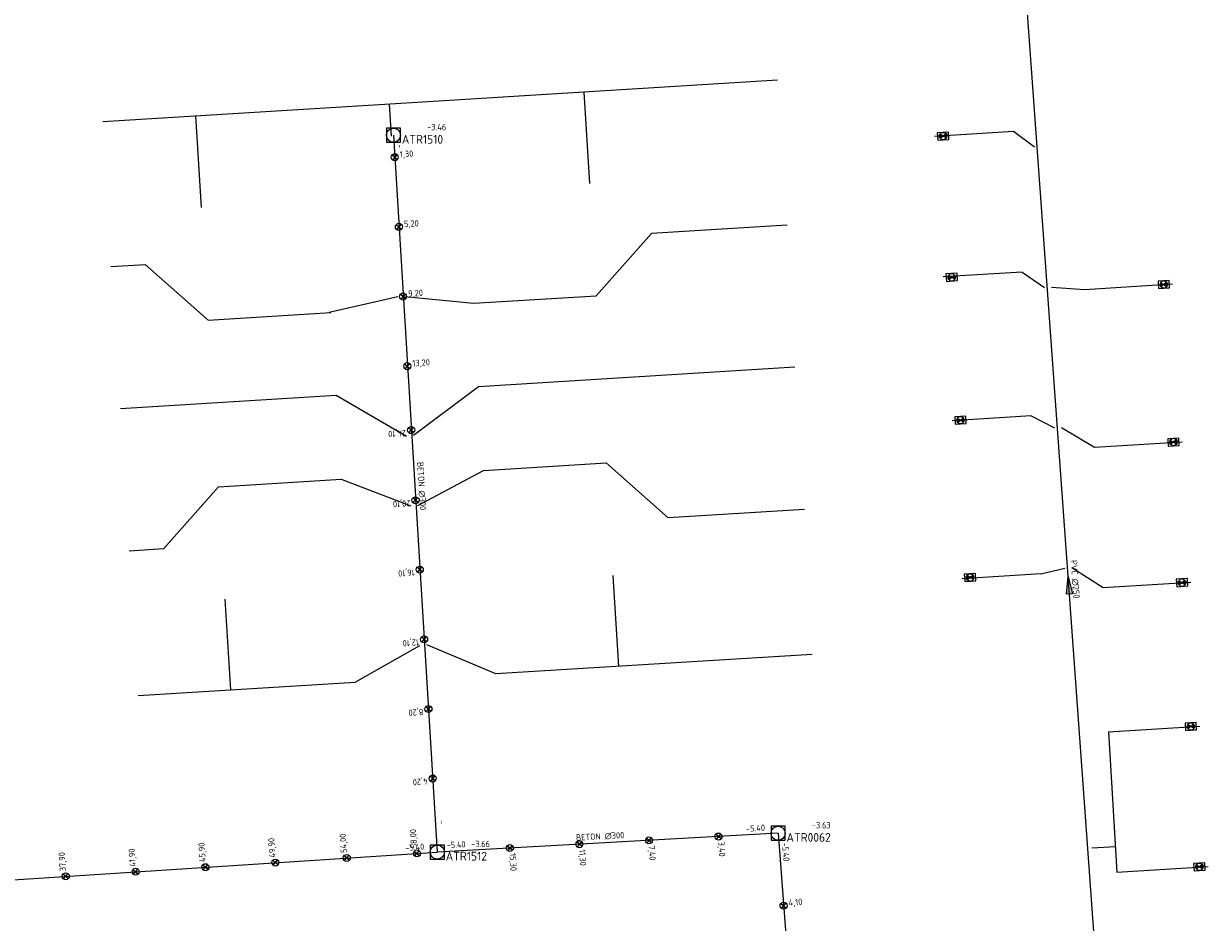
# Model space of a CAD drawing. Header units: metres. Extents: x 162232 to 162755, y 502539 to 502988.
# Tile 24 of 64: x 162485 to 162552, y 502656 to 502707. Entities that reach past the tile are written whole.
import ezdxf

# ---------------------------------------------------------------- set-up
doc = ezdxf.new("R2010")
doc.units = ezdxf.units.M
doc.header["$LTSCALE"] = 0.001
for name, color, linetype, lineweight in [('B-WE-RI-HWA_BOB-T18', 150, 'Continuous', 0), ('B-WE-RI-HWA_HUISAANSLUITING_PVC_125-G', 150, 'Continuous', 13), ('B-WE-RI-HWA_HULPSTUK_INLAAT-S', 150, 'Continuous', 13), ('B-WE-RI-HWA_HULPSTUK_INLAAT-T18', 150, 'Continuous', 0), ('B-WE-RI-HWA_MATERIAAL-T18', 150, 'Continuous', 0), ('B-WE-RI-HWA_PUTDEKSELHOOGTE-T18', 150, 'Continuous', 0), ('B-WE-RI-HWA_PUTNUMMER-T25', 150, 'Continuous', 0), ('B-WE-RI-HWA_RIOOLPUT_INSPECTIEPUT-S', 150, 'Continuous', 13), ('B-WE-RI-HWA_TRANSPORTLEIDING_BETON_300-G', 150, 'Continuous', 13), ('B-WE-RI-VWA_HUISAANSLUITING_PVC_125-G', 20, 'Continuous', 13), ('B-WE-RI-VWA_HULPSTUK_ONTSTOPPINGSSTUK-S', 20, 'Continuous', 13), ('B-WE-RI-VWA_MATERIAAL-T18', 20, 'Continuous', 0), ('B-WE-RI-VWA_STROOMRICHTING-S', 20, 'Continuous', 13), ('B-WE-RI-VWA_TRANSPORTLEIDING_PVC_250-G', 20, 'Continuous', 13), ('Default', 7, 'Continuous', 0)]:
    doc.layers.add(name, color=color, linetype=linetype, lineweight=lineweight)
doc.styles.add('NLCS-ISO', font='NLCS-ISO.ttf')

# ---------------------------------------------------------------- blocks, each defined once
blk = doc.blocks.new('SRI-STROOMRICHTING-SO')
at = {"layer": 'Default', "linetype": 'Continuous'}
blk.add_hatch(color=256, dxfattribs=at).paths.add_polyline_path([(-0.0025, 0.00083), (-0.0025, -0.00083), (0.0025, 0)])
at = {"flags": 128}
blk.add_lwpolyline([(0.0025, 0), (-0.0025, -0.00083), (-0.0025, 0.00083), (0.0025, 0)], dxfattribs=at)
blk = doc.blocks.new('B-SRI-PUT_HWA-SO')
at = {"flags": 128}
blk.add_lwpolyline([(-0.002, -0.002), (0.002, -0.002), (0.002, 0.002), (-0.002, 0.002), (-0.002, -0.002)], dxfattribs=at)
blk.add_circle((0, 0), 0.002)
blk = doc.blocks.new('SRI-HULP_INLAAT-SO')
for p, q in [((-0.00071, 0.00071), (0.00071, -0.00071)), ((-0.00071, -0.00071), (0.00071, 0.00071))]:
    blk.add_line(p, q)
blk.add_circle((0, 0), 0.001)
blk = doc.blocks.new('SRI-HULP_ONTSTOP-SO')
at = {"layer": 'Default', "linetype": 'Continuous'}
h = blk.add_hatch(color=256, dxfattribs=at)
edge = h.paths.add_edge_path()
edge.add_arc((0, 0), 0.00105, 146.3099, 180)
edge.add_arc((0, 0), 0.00105, -180, -146.3099)
edge.add_line((-0.00087, -0.00058), (0, 0))
edge.add_line((0, 0), (-0.00087, 0.00058))
h = blk.add_hatch(color=256, dxfattribs=at)
edge = h.paths.add_edge_path()
edge.add_line((0, 0), (0.00087, -0.00058))
edge.add_arc((0, 0), 0.00105, -33.6901, 0)
edge.add_arc((0, 0), 0.00105, 0, 33.6901)
edge.add_line((0.00087, 0.00058), (0, 0))
for p, q in [((0.00087, 0.00058), (-0.00087, -0.00058)), ((-0.00087, 0.00058), (0.00087, -0.00058))]:
    blk.add_line(p, q)
at = {"flags": 128}
blk.add_lwpolyline([(-0.00158, -0.00105), (0.00157, -0.00105), (0.00157, 0.00105), (-0.00158, 0.00105), (-0.00158, -0.00105)], dxfattribs=at)
blk.add_circle((0, 0), 0.00105)

msp = doc.modelspace()

# ---------------------------------------------------------------- linework, layer by layer
at = {"layer": 'B-WE-RI-HWA_HUISAANSLUITING_PVC_125-G', "flags": 128}
for points in [[(162527.979, 502704.197), (162505.961, 502702.839)], [(162516.968, 502703.518), (162517.289, 502698.321)], [(162489.623, 502701.855), (162505.96, 502702.863)], [(162505.897, 502702.859), (162506.011, 502701.014)], [(162494.886, 502702.18), (162495.208, 502696.968)], [(162520.82, 502695.481), (162517.673, 502691.932)], [(162528.528, 502695.957), (162520.82, 502695.481)], [(162490.077, 502693.603), (162492.024, 502693.723)], [(162492.024, 502693.723), (162495.602, 502690.56)], [(162510.686, 502691.512), (162517.673, 502691.932)], [(162506.391, 502691.877), (162502.489, 502690.983)], [(162506.79, 502691.905), (162510.686, 502691.512)], [(162495.602, 502690.56), (162502.588, 502690.99)], [(162528.967, 502687.868), (162510.972, 502686.758)], [(162510.972, 502686.758), (162507.287, 502683.981)], [(162490.622, 502685.521), (162502.879, 502686.277)], [(162502.879, 502686.277), (162506.889, 502683.953)], [(162507.537, 502680.008), (162511.257, 502682.008)], [(162511.257, 502682.008), (162518.244, 502682.428)], [(162521.763, 502679.308), (162518.244, 502682.428)], [(162496.186, 502681.067), (162503.174, 502681.497)], [(162503.174, 502681.497), (162507.139, 502679.981)], [(162493.082, 502677.557), (162496.186, 502681.067)], [(162529.507, 502679.786), (162521.763, 502679.308)], [(162491.116, 502677.436), (162493.082, 502677.557)], [(162518.948, 502670.858), (162518.629, 502676.03)], [(162496.898, 502669.517), (162496.58, 502674.67)], [(162503.974, 502669.953), (162507.637, 502672.046)], [(162511.954, 502670.426), (162508.036, 502672.074)], [(162529.956, 502671.537), (162511.954, 502670.426)], [(162491.62, 502669.191), (162503.974, 502669.953)]]:
    msp.add_lwpolyline(points, dxfattribs=at)
at = {"layer": 'B-WE-RI-HWA_TRANSPORTLEIDING_BETON_300-G', "flags": 128}
for points in [[(162506.138, 502701.073), (162508.635, 502660.292)], [(162528.008, 502661.361), (162508.635, 502660.292)], [(162528.008, 502661.361), (162529.323, 502644.034)], [(162449.652, 502656.441), (162508.635, 502660.292)]]:
    msp.add_lwpolyline(points, dxfattribs=at)
at = {"layer": 'B-WE-RI-VWA_HUISAANSLUITING_PVC_125-G', "flags": 128}
for points in [[(162541.388, 502701.275), (162536.898, 502700.994)], [(162542.593, 502700.384), (162541.388, 502701.275)], [(162541.887, 502693.29), (162537.397, 502693.01)], [(162541.887, 502693.29), (162543.164, 502692.405)], [(162545.45, 502692.305), (162550.442, 502692.611)], [(162543.562, 502692.431), (162545.45, 502692.305)], [(162542.398, 502685.106), (162537.908, 502684.826)], [(162542.398, 502685.106), (162543.734, 502684.425)], [(162544.132, 502684.452), (162546, 502683.322)], [(162546, 502683.322), (162550.992, 502683.628)], [(162542.959, 502676.124), (162544.305, 502676.445)], [(162544.703, 502676.472), (162546.489, 502675.337)], [(162542.959, 502676.124), (162538.469, 502675.843)], [(162546.489, 502675.337), (162551.481, 502675.643)], [(162546.79, 502667.14), (162551.983, 502667.458)], [(162546.79, 502667.14), (162547.28, 502659.155)], [(162547.191, 502660.596), (162545.844, 502660.513)], [(162547.28, 502659.155), (162552.472, 502659.473)]]:
    msp.add_lwpolyline(points, dxfattribs=at)
at = {"layer": 'B-WE-RI-VWA_TRANSPORTLEIDING_PVC_250-G', "flags": 128}
msp.add_lwpolyline([(162547.185, 502638.95), (162541.905, 502711.98)], dxfattribs=at)

# ---------------------------------------------------------------- block references
at = {"layer": 'B-WE-RI-HWA_HULPSTUK_INLAAT-S', "linetype": 'Continuous', "lineweight": 0, "xscale": 200, "yscale": 200}
for p, rotation in [((162506.213, 502699.822), 273.4356419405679), ((162506.451, 502695.86), 273.4356419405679), ((162506.689, 502691.897), 273.4356419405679), ((162506.927, 502687.934), 273.4356419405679), ((162507.149, 502684.296), 93.54247608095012), ((162507.396, 502680.304), 93.54247608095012), ((162507.64, 502676.361), 93.54247608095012), ((162507.886, 502672.389), 93.54247608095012), ((162508.131, 502668.426), 93.54247608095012), ((162508.376, 502664.474), 93.54247608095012), ((162516.713, 502660.738), 183.1583718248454), ((162520.667, 502660.956), 183.1583718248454), ((162524.621, 502661.174), 183.1583718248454), ((162507.479, 502660.217), 3.735539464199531), ((162512.759, 502660.52), 183.1583718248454), ((162495.454, 502659.431), 3.735539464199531), ((162499.426, 502659.691), 3.735539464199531), ((162503.487, 502659.956), 3.735539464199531), ((162487.511, 502658.913), 3.735539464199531), ((162491.483, 502659.172), 3.735539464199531), ((162528.321, 502657.243), 274.3400354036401)]:
    msp.add_blockref('SRI-HULP_INLAAT-SO', p, dxfattribs=dict(at, rotation=rotation))
at = {"layer": 'B-WE-RI-HWA_RIOOLPUT_INSPECTIEPUT-S', "linetype": 'Continuous', "lineweight": 0, "xscale": 200, "yscale": 200}
for p in [(162506.138, 502701.073), (162528.008, 502661.361), (162508.635, 502660.292)]:
    msp.add_blockref('B-SRI-PUT_HWA-SO', p, dxfattribs=at)
at = {"layer": 'B-WE-RI-VWA_HULPSTUK_ONTSTOPPINGSSTUK-S', "linetype": 'Continuous', "lineweight": 0}
for p, xscale, yscale, rotation in [((162537.391, 502701.026), 200, 200, 183.5746035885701), ((162537.882, 502692.989), 200, 200, 183.574603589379), ((162549.942, 502692.58), 200, 200, 3.504602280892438), ((162538.379, 502684.86), 200, 200, 183.5746035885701), ((162550.49, 502683.619), 200, 200, 3.504602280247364), ((162538.926, 502675.915), 200, 200, 183.574603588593), ((162550.979, 502675.619), 200.0000000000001, 200.0000000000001, 3.504602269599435), ((162551.479, 502667.438), 200, 200, 3.504602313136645), ((162551.967, 502659.457), 200, 200, 3.504602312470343)]:
    msp.add_blockref('SRI-HULP_ONTSTOP-SO', p, dxfattribs=dict(at, xscale=xscale, yscale=yscale, rotation=rotation))
at = {"layer": 'B-WE-RI-VWA_STROOMRICHTING-S', "linetype": 'Continuous', "lineweight": 0, "xscale": 200, "yscale": 200, "rotation": 94.13523557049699}
msp.add_blockref('SRI-STROOMRICHTING-SO', (162544.545, 502675.465), dxfattribs=at)

# ---------------------------------------------------------------- texts
at = {"layer": 'B-WE-RI-HWA_BOB-T18', "linetype": 'Continuous', "lineweight": 0, "char_height": 0.36, "attachment_point": 7, "line_spacing_factor": 0.8, "style": 'NLCS-ISO'}
for s, insert, rotation in [('{\\C256;-}', (162506.352, 502700.535), 273.50382), ('{\\C256;-}', (162508.706, 502662.1), 273.50382), ('{\\C256;-5.40}', (162526.201, 502661.443), 3.15837), ('{\\C256;-5.40}', (162506.827, 502660.356), 3.73554), ('{\\C256;-5.40}', (162509.174, 502660.503), 3.15837), ('{\\C256;-5.40}', (162528.23, 502660.826), 274.34004)]:
    msp.add_mtext(s, dxfattribs=dict(at, insert=insert, rotation=rotation))
at = {"layer": 'B-WE-RI-HWA_HULPSTUK_INLAAT-T18', "linetype": 'Continuous', "lineweight": 0, "char_height": 0.36, "attachment_point": 7, "line_spacing_factor": 0.8, "style": 'NLCS-ISO'}
for s, insert, rotation in [('{\\C256;1,30}', (162506.52, 502699.722), 3.43564), ('{\\C256;5,20}', (162506.758, 502695.759), 3.43564), ('{\\C256;9,20}', (162506.995, 502691.796), 3.43564), ('{\\C256;13,20}', (162507.233, 502687.834), 3.43564), ('{\\C256;24,10}', (162506.842, 502684.396), 183.54248), ('{\\C256;20,10}', (162507.089, 502680.404), 183.54248), ('{\\C256;16,10}', (162507.333, 502676.461), 183.54248), ('{\\C256;12,10}', (162507.579, 502672.489), 183.54248), ('{\\C256;8,20}', (162507.825, 502668.526), 183.54248), ('{\\C256;4,20}', (162508.069, 502664.574), 183.54248), ('{\\C256;58,00}', (162507.578, 502660.524), 93.73554), ('{\\C256;49,90}', (162499.525, 502659.998), 93.73554), ('{\\C256;54,00}', (162503.586, 502660.263), 93.73554), ('{\\C256;37,90}', (162487.61, 502659.22), 93.73554), ('{\\C256;41,90}', (162491.582, 502659.479), 93.73554), ('{\\C256;45,90}', (162495.553, 502659.739), 93.73554), ('{\\C256;11,30}', (162516.611, 502660.432), 273.15837), ('{\\C256;7,40}', (162520.565, 502660.65), 273.15837), ('{\\C256;3,40}', (162524.519, 502660.868), 273.15837), ('{\\C256;15,30}', (162512.657, 502660.213), 273.15837), ('{\\C256;4,10}', (162528.629, 502657.147), 4.34004)]:
    msp.add_mtext(s, dxfattribs=dict(at, insert=insert, rotation=rotation))
at = {"layer": 'B-WE-RI-HWA_MATERIAAL-T18', "linetype": 'Continuous', "lineweight": 0, "char_height": 0.36, "attachment_point": 8, "line_spacing_factor": 0.8, "style": 'NLCS-ISO'}
for insert, rotation in [((162507.542, 502681.101), 273.50382), ((162517.904, 502660.985), 3.15837)]:
    msp.add_mtext('{\\C256;BETON ∅300}', dxfattribs=dict(at, insert=insert, rotation=rotation))
at = {"layer": 'B-WE-RI-HWA_PUTDEKSELHOOGTE-T18', "linetype": 'Continuous', "lineweight": 0, "char_height": 0.36, "attachment_point": 7, "line_spacing_factor": 0.8, "style": 'NLCS-ISO'}
for s, insert in [('{\\C256;-3.46}', (162508.058, 502701.354)), ('{\\C256;-3.63}', (162529.928, 502661.642)), ('{\\C256;-3.66}', (162510.555, 502660.573))]:
    msp.add_mtext(s, dxfattribs=dict(at, insert=insert))
at = {"layer": 'B-WE-RI-HWA_PUTNUMMER-T25', "linetype": 'Continuous', "lineweight": 0, "char_height": 0.5, "attachment_point": 7, "line_spacing_factor": 0.8, "style": 'NLCS-ISO'}
for s, insert in [('{\\C256;ATR1510}', (162506.618, 502700.588)), ('{\\C256;ATR0062}', (162528.488, 502660.876)), ('{\\C256;ATR1512}', (162509.115, 502659.807))]:
    msp.add_mtext(s, dxfattribs=dict(at, insert=insert))
at = {"layer": 'B-WE-RI-VWA_MATERIAAL-T18', "linetype": 'Continuous', "lineweight": 0, "insert": (162544.703, 502675.796), "char_height": 0.36, "attachment_point": 8, "rotation": 274.13524, "line_spacing_factor": 0.8, "style": 'NLCS-ISO'}
msp.add_mtext('{\\C256;PVC ∅250}', dxfattribs=at)

doc.saveas('drawing.dxf')
